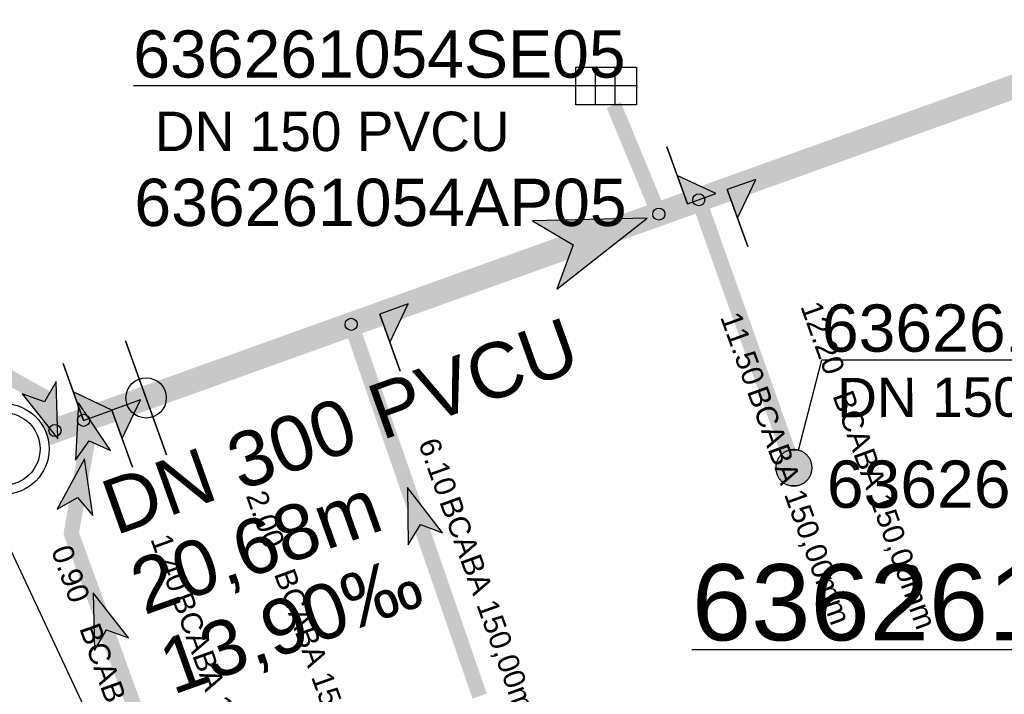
# Model space of a CAD drawing. Extents: x 356718 to 357658, y 5762241 to 5762615.
# Tile 11 of 157: x 356922 to 356938, y 5762359 to 5762370. Entities that reach past the tile are written whole.
import ezdxf
from ezdxf.enums import TextEntityAlignment as Align

# ---------------------------------------------------------------- set-up
doc = ezdxf.new("R2010")
doc.units = 0
doc.header["$MEASUREMENT"] = 0
doc.linetypes.add('AUSGEZOGEN', pattern=[0])
doc.linetypes.add('STRICHPUNKT', pattern=[5, 2, -1, 1, -1])
doc.layers.get('0').update_dxf_attribs({"linetype": 'AUSGEZOGEN'})
for name, color, linetype, true_color in [('111_00131_Symbol', 7, 'AUSGEZOGEN', 0x000000), ('111_00228_Schachtsymbol_nach_Sy', 7, 'AUSGEZOGEN', 0x000000), ('114_00133_Schachtnummer', 7, 'AUSGEZOGEN', 0x000000), ('114_10392_Schachtnummer', 7, 'AUSGEZOGEN', 0x000000), ('121_10376_Haltungen_Mischwasser', 6, 'STRICHPUNKT', 0xff00ff), ('121_10399_Haltungen_Mischwasser', 6, 'STRICHPUNKT', 0xff00ff), ('123_00048_Fliessrichtungspfeil', 7, 'AUSGEZOGEN', 0x000000), ('123_00137_Fliessrichtungspfeil', 7, 'AUSGEZOGEN', 0x000000), ('124_10395_Standard1', 7, 'AUSGEZOGEN', 0x000000), ('124_10626_Standard__Laenge____1', 7, 'AUSGEZOGEN', 0x000000), ('141_10868_Stutzen__141_', 7, 'AUSGEZOGEN', 0x000000), ('156_10394_Strassennamen_1_500', 7, 'AUSGEZOGEN', 0x000000)]:
    doc.layers.add(name, color=color, linetype=linetype, true_color=true_color)
doc.styles.add('ARIAL', font='arial.ttf', dxfattribs={"height": 1.5})
doc.styles.get("Standard").update_dxf_attribs({"font": 'arial.ttf', "height": 1})

# ---------------------------------------------------------------- blocks, each defined once
blk = doc.blocks.new('N03')
at = {"color": 0}
for radius in [0.75, 0.6]:
    blk.add_circle((0, 0), radius, dxfattribs=at)
blk = doc.blocks.new('ES')
at = {"color": 0, "linetype": 'AUSGEZOGEN'}
for points in [[(-0.494, -0.319), (-0.494, 0.306), (0.506, 0.306), (0.506, -0.319), (-0.494, -0.319)], [(-0.169, -0.319), (-0.169, 0.306)], [(0.156, -0.319), (0.156, 0.306)]]:
    blk.add_lwpolyline(points, dxfattribs=at)
blk = doc.blocks.new('RR')
at = {"color": 0, "linetype": 'AUSGEZOGEN'}
blk.add_lwpolyline([(0.3, 0), (0.3, 0.013), (0.299, 0.025), (0.298, 0.038), (0.296, 0.05), (0.293, 0.063), (0.29, 0.075), (0.287, 0.087), (0.283, 0.099), (0.279, 0.111), (0.274, 0.123), (0.268, 0.134), (0.262, 0.145), (0.256, 0.156), (0.249, 0.167), (0.242, 0.177), (0.234, 0.187), (0.226, 0.197), (0.218, 0.206), (0.209, 0.215), (0.199, 0.224), (0.19, 0.232), (0.18, 0.24), (0.17, 0.247), (0.159, 0.254), (0.148, 0.261), (0.137, 0.267), (0.126, 0.272), (0.114, 0.277), (0.102, 0.282), (0.09, 0.286), (0.078, 0.29), (0.066, 0.293), (0.053, 0.295), (0.041, 0.297), (0.028, 0.299), (0.016, 0.3), (0.003, 0.3), (-0.009, 0.3), (-0.022, 0.299), (-0.035, 0.298), (-0.047, 0.296), (-0.06, 0.294), (-0.072, 0.291), (-0.084, 0.288), (-0.096, 0.284), (-0.108, 0.28), (-0.12, 0.275), (-0.131, 0.27), (-0.143, 0.264), (-0.154, 0.258), (-0.164, 0.251), (-0.175, 0.244), (-0.185, 0.236), (-0.195, 0.228), (-0.204, 0.22), (-0.213, 0.211), (-0.222, 0.202), (-0.23, 0.192), (-0.238, 0.182), (-0.246, 0.172), (-0.253, 0.162), (-0.259, 0.151), (-0.265, 0.14), (-0.271, 0.129), (-0.276, 0.117), (-0.281, 0.105), (-0.285, 0.093), (-0.289, 0.081), (-0.292, 0.069), (-0.295, 0.057), (-0.297, 0.044), (-0.298, 0.032), (-0.299, 0.019), (-0.3, 0.006), (-0.3, -0.006), (-0.299, -0.019), (-0.298, -0.032), (-0.297, -0.044), (-0.295, -0.057), (-0.292, -0.069), (-0.289, -0.081), (-0.285, -0.093), (-0.281, -0.105), (-0.276, -0.117), (-0.271, -0.129), (-0.265, -0.14), (-0.259, -0.151), (-0.253, -0.162), (-0.246, -0.172), (-0.238, -0.182), (-0.23, -0.192), (-0.222, -0.202), (-0.213, -0.211), (-0.204, -0.22), (-0.195, -0.228), (-0.185, -0.236), (-0.175, -0.244), (-0.164, -0.251), (-0.154, -0.258), (-0.143, -0.264), (-0.131, -0.27), (-0.12, -0.275), (-0.108, -0.28), (-0.096, -0.284), (-0.084, -0.288), (-0.072, -0.291), (-0.06, -0.294), (-0.047, -0.296), (-0.035, -0.298), (-0.022, -0.299), (-0.009, -0.3), (0.003, -0.3), (0.016, -0.3), (0.028, -0.299), (0.041, -0.297), (0.053, -0.295), (0.066, -0.293), (0.078, -0.29), (0.09, -0.286), (0.102, -0.282), (0.114, -0.277), (0.126, -0.272), (0.137, -0.267), (0.148, -0.261), (0.159, -0.254), (0.17, -0.247), (0.18, -0.24), (0.19, -0.232), (0.199, -0.224), (0.209, -0.215), (0.218, -0.206), (0.226, -0.197), (0.234, -0.187), (0.242, -0.177), (0.249, -0.167), (0.256, -0.156), (0.262, -0.145), (0.268, -0.134), (0.274, -0.123), (0.279, -0.111), (0.283, -0.099), (0.287, -0.087), (0.29, -0.075), (0.293, -0.063), (0.296, -0.05), (0.298, -0.038), (0.299, -0.025), (0.3, -0.013), (0.3, 0), (0.3, 0)], close=True, dxfattribs=at)
blk.add_lwpolyline([(0.3, 0), (0.3, 0.013), (0.299, 0.025), (0.298, 0.038), (0.296, 0.05), (0.293, 0.063), (0.29, 0.075), (0.287, 0.087), (0.283, 0.099), (0.279, 0.111), (0.274, 0.123), (0.268, 0.134), (0.262, 0.145), (0.256, 0.156), (0.249, 0.167), (0.242, 0.177), (0.234, 0.187), (0.226, 0.197), (0.218, 0.206), (0.209, 0.215), (0.199, 0.224), (0.19, 0.232), (0.18, 0.24), (0.17, 0.247), (0.159, 0.254), (0.148, 0.261), (0.137, 0.267), (0.126, 0.272), (0.114, 0.277), (0.102, 0.282), (0.09, 0.286), (0.078, 0.29), (0.066, 0.293), (0.053, 0.295), (0.041, 0.297), (0.028, 0.299), (0.016, 0.3), (0.003, 0.3), (-0.009, 0.3), (-0.022, 0.299), (-0.035, 0.298), (-0.047, 0.296), (-0.06, 0.294), (-0.072, 0.291), (-0.084, 0.288), (-0.096, 0.284), (-0.108, 0.28), (-0.12, 0.275), (-0.131, 0.27), (-0.143, 0.264), (-0.154, 0.258), (-0.164, 0.251), (-0.175, 0.244), (-0.185, 0.236), (-0.195, 0.228), (-0.204, 0.22), (-0.213, 0.211), (-0.222, 0.202), (-0.23, 0.192), (-0.238, 0.182), (-0.246, 0.172), (-0.253, 0.162), (-0.259, 0.151), (-0.265, 0.14), (-0.271, 0.129), (-0.276, 0.117), (-0.281, 0.105), (-0.285, 0.093), (-0.289, 0.081), (-0.292, 0.069), (-0.295, 0.057), (-0.297, 0.044), (-0.298, 0.032), (-0.299, 0.019), (-0.3, 0.006), (-0.3, -0.006), (-0.299, -0.019), (-0.298, -0.032), (-0.297, -0.044), (-0.295, -0.057), (-0.292, -0.069), (-0.289, -0.081), (-0.285, -0.093), (-0.281, -0.105), (-0.276, -0.117), (-0.271, -0.129), (-0.265, -0.14), (-0.259, -0.151), (-0.253, -0.162), (-0.246, -0.172), (-0.238, -0.182), (-0.23, -0.192), (-0.222, -0.202), (-0.213, -0.211), (-0.204, -0.22), (-0.195, -0.228), (-0.185, -0.236), (-0.175, -0.244), (-0.164, -0.251), (-0.154, -0.258), (-0.143, -0.264), (-0.131, -0.27), (-0.12, -0.275), (-0.108, -0.28), (-0.096, -0.284), (-0.084, -0.288), (-0.072, -0.291), (-0.06, -0.294), (-0.047, -0.296), (-0.035, -0.298), (-0.022, -0.299), (-0.009, -0.3), (0.003, -0.3), (0.016, -0.3), (0.028, -0.299), (0.041, -0.297), (0.053, -0.295), (0.066, -0.293), (0.078, -0.29), (0.09, -0.286), (0.102, -0.282), (0.114, -0.277), (0.126, -0.272), (0.137, -0.267), (0.148, -0.261), (0.159, -0.254), (0.17, -0.247), (0.18, -0.24), (0.19, -0.232), (0.199, -0.224), (0.209, -0.215), (0.218, -0.206), (0.226, -0.197), (0.234, -0.187), (0.242, -0.177), (0.249, -0.167), (0.256, -0.156), (0.262, -0.145), (0.268, -0.134), (0.274, -0.123), (0.279, -0.111), (0.283, -0.099), (0.287, -0.087), (0.29, -0.075), (0.293, -0.063), (0.296, -0.05), (0.298, -0.038), (0.299, -0.025), (0.3, -0.013), (0.3, 0), (0.3, 0)], close=True, dxfattribs=at)
at = {"color": 0}
for points in [[(-0.253, 0.162), (0.253, 0.162), (-0.249, 0.167)], [(-0.253, 0.162), (0.253, 0.162), (-0.249, 0.167)], [(-0.249, 0.167), (0.249, 0.167), (-0.246, 0.172)], [(-0.249, 0.167), (0.249, 0.167), (-0.246, 0.172)], [(0.253, 0.162), (-0.249, 0.167), (0.249, 0.167)], [(0.253, 0.162), (-0.249, 0.167), (0.249, 0.167)], [(-0.246, 0.172), (0.246, 0.172), (-0.242, 0.177)], [(-0.246, 0.172), (0.246, 0.172), (-0.242, 0.177)], [(0.249, 0.167), (-0.246, 0.172), (0.246, 0.172)], [(0.249, 0.167), (-0.246, 0.172), (0.246, 0.172)], [(-0.242, 0.177), (0.242, 0.177), (-0.238, 0.182)], [(-0.242, 0.177), (0.242, 0.177), (-0.238, 0.182)], [(0.246, 0.172), (-0.242, 0.177), (0.242, 0.177)], [(0.246, 0.172), (-0.242, 0.177), (0.242, 0.177)], [(-0.238, 0.182), (0.238, 0.182), (-0.234, 0.187)], [(-0.238, 0.182), (0.238, 0.182), (-0.234, 0.187)], [(0.242, 0.177), (-0.238, 0.182), (0.238, 0.182)], [(0.242, 0.177), (-0.238, 0.182), (0.238, 0.182)], [(-0.234, 0.187), (0.234, 0.187), (-0.23, 0.192)], [(-0.234, 0.187), (0.234, 0.187), (-0.23, 0.192)], [(0.238, 0.182), (-0.234, 0.187), (0.234, 0.187)], [(0.238, 0.182), (-0.234, 0.187), (0.234, 0.187)], [(-0.23, 0.192), (0.23, 0.192), (-0.226, 0.197)], [(-0.23, 0.192), (0.23, 0.192), (-0.226, 0.197)], [(0.234, 0.187), (-0.23, 0.192), (0.23, 0.192)], [(0.234, 0.187), (-0.23, 0.192), (0.23, 0.192)], [(-0.226, 0.197), (0.226, 0.197), (-0.222, 0.202)], [(-0.226, 0.197), (0.226, 0.197), (-0.222, 0.202)], [(0.23, 0.192), (-0.226, 0.197), (0.226, 0.197)], [(0.23, 0.192), (-0.226, 0.197), (0.226, 0.197)], [(-0.222, 0.202), (0.222, 0.202), (-0.218, 0.206)], [(-0.222, 0.202), (0.222, 0.202), (-0.218, 0.206)], [(0.226, 0.197), (-0.222, 0.202), (0.222, 0.202)], [(0.226, 0.197), (-0.222, 0.202), (0.222, 0.202)], [(-0.218, 0.206), (0.218, 0.206), (-0.213, 0.211)], [(-0.218, 0.206), (0.218, 0.206), (-0.213, 0.211)], [(0.222, 0.202), (-0.218, 0.206), (0.218, 0.206)], [(0.222, 0.202), (-0.218, 0.206), (0.218, 0.206)], [(-0.213, 0.211), (0.213, 0.211), (-0.209, 0.215)], [(-0.213, 0.211), (0.213, 0.211), (-0.209, 0.215)], [(0.218, 0.206), (-0.213, 0.211), (0.213, 0.211)], [(0.218, 0.206), (-0.213, 0.211), (0.213, 0.211)], [(-0.209, 0.215), (0.209, 0.215), (-0.204, 0.22)], [(-0.209, 0.215), (0.209, 0.215), (-0.204, 0.22)], [(0.213, 0.211), (-0.209, 0.215), (0.209, 0.215)], [(0.213, 0.211), (-0.209, 0.215), (0.209, 0.215)], [(-0.204, 0.22), (0.204, 0.22), (-0.199, 0.224)], [(-0.204, 0.22), (0.204, 0.22), (-0.199, 0.224)], [(0.209, 0.215), (-0.204, 0.22), (0.204, 0.22)], [(0.209, 0.215), (-0.204, 0.22), (0.204, 0.22)], [(-0.199, 0.224), (0.199, 0.224), (-0.195, 0.228)], [(-0.199, 0.224), (0.199, 0.224), (-0.195, 0.228)], [(0.204, 0.22), (-0.199, 0.224), (0.199, 0.224)], [(0.204, 0.22), (-0.199, 0.224), (0.199, 0.224)], [(-0.195, 0.228), (0.195, 0.228), (-0.19, 0.232)], [(-0.195, 0.228), (0.195, 0.228), (-0.19, 0.232)], [(0.199, 0.224), (-0.195, 0.228), (0.195, 0.228)], [(0.199, 0.224), (-0.195, 0.228), (0.195, 0.228)], [(-0.19, 0.232), (0.19, 0.232), (-0.185, 0.236)], [(-0.19, 0.232), (0.19, 0.232), (-0.185, 0.236)], [(0.195, 0.228), (-0.19, 0.232), (0.19, 0.232)], [(0.195, 0.228), (-0.19, 0.232), (0.19, 0.232)], [(-0.185, 0.236), (0.185, 0.236), (-0.18, 0.24)], [(-0.185, 0.236), (0.185, 0.236), (-0.18, 0.24)], [(0.19, 0.232), (-0.185, 0.236), (0.185, 0.236)], [(0.19, 0.232), (-0.185, 0.236), (0.185, 0.236)], [(-0.18, 0.24), (0.18, 0.24), (-0.175, 0.244)], [(-0.18, 0.24), (0.18, 0.24), (-0.175, 0.244)], [(0.185, 0.236), (-0.18, 0.24), (0.18, 0.24)], [(0.185, 0.236), (-0.18, 0.24), (0.18, 0.24)], [(-0.175, 0.244), (0.175, 0.244), (-0.169, 0.247)], [(-0.175, 0.244), (0.175, 0.244), (-0.169, 0.247)], [(0.18, 0.24), (-0.175, 0.244), (0.175, 0.244)], [(0.18, 0.24), (-0.175, 0.244), (0.175, 0.244)], [(-0.169, 0.247), (0.17, 0.247), (-0.164, 0.251)], [(-0.169, 0.247), (0.17, 0.247), (-0.164, 0.251)], [(0.175, 0.244), (-0.169, 0.247), (0.17, 0.247)], [(0.175, 0.244), (-0.169, 0.247), (0.17, 0.247)], [(-0.164, 0.251), (0.164, 0.251), (-0.159, 0.254)], [(-0.164, 0.251), (0.164, 0.251), (-0.159, 0.254)], [(0.17, 0.247), (-0.164, 0.251), (0.164, 0.251)], [(0.17, 0.247), (-0.164, 0.251), (0.164, 0.251)], [(-0.159, 0.254), (0.159, 0.254), (-0.154, 0.258)], [(-0.159, 0.254), (0.159, 0.254), (-0.154, 0.258)], [(0.164, 0.251), (-0.159, 0.254), (0.159, 0.254)], [(0.164, 0.251), (-0.159, 0.254), (0.159, 0.254)], [(-0.154, 0.258), (0.154, 0.258), (-0.148, 0.261)], [(-0.154, 0.258), (0.154, 0.258), (-0.148, 0.261)], [(0.159, 0.254), (-0.154, 0.258), (0.154, 0.258)], [(0.159, 0.254), (-0.154, 0.258), (0.154, 0.258)], [(-0.148, 0.261), (0.148, 0.261), (-0.143, 0.264)], [(-0.148, 0.261), (0.148, 0.261), (-0.143, 0.264)], [(0.154, 0.258), (-0.148, 0.261), (0.148, 0.261)], [(0.154, 0.258), (-0.148, 0.261), (0.148, 0.261)], [(-0.143, 0.264), (0.142, 0.264), (-0.137, 0.267)], [(-0.143, 0.264), (0.142, 0.264), (-0.137, 0.267)], [(0.148, 0.261), (-0.143, 0.264), (0.142, 0.264)], [(0.148, 0.261), (-0.143, 0.264), (0.142, 0.264)], [(-0.137, 0.267), (0.137, 0.267), (-0.131, 0.27)], [(-0.137, 0.267), (0.137, 0.267), (-0.131, 0.27)], [(0.142, 0.264), (-0.137, 0.267), (0.137, 0.267)], [(0.142, 0.264), (-0.137, 0.267), (0.137, 0.267)], [(-0.131, 0.27), (0.131, 0.27), (-0.126, 0.272)], [(-0.131, 0.27), (0.131, 0.27), (-0.126, 0.272)], [(0.137, 0.267), (-0.131, 0.27), (0.131, 0.27)], [(0.137, 0.267), (-0.131, 0.27), (0.131, 0.27)], [(-0.126, 0.272), (0.126, 0.272), (-0.12, 0.275)], [(-0.126, 0.272), (0.126, 0.272), (-0.12, 0.275)], [(0.131, 0.27), (-0.126, 0.272), (0.126, 0.272)], [(0.131, 0.27), (-0.126, 0.272), (0.126, 0.272)], [(-0.12, 0.275), (0.12, 0.275), (-0.114, 0.277)], [(-0.12, 0.275), (0.12, 0.275), (-0.114, 0.277)], [(0.126, 0.272), (-0.12, 0.275), (0.12, 0.275)], [(0.126, 0.272), (-0.12, 0.275), (0.12, 0.275)], [(-0.114, 0.277), (0.114, 0.277), (-0.108, 0.28)], [(-0.114, 0.277), (0.114, 0.277), (-0.108, 0.28)], [(0.12, 0.275), (-0.114, 0.277), (0.114, 0.277)], [(0.12, 0.275), (-0.114, 0.277), (0.114, 0.277)], [(-0.108, 0.28), (0.108, 0.28), (-0.102, 0.282)], [(-0.108, 0.28), (0.108, 0.28), (-0.102, 0.282)], [(0.114, 0.277), (-0.108, 0.28), (0.108, 0.28)], [(0.114, 0.277), (-0.108, 0.28), (0.108, 0.28)], [(-0.102, 0.282), (0.102, 0.282), (-0.096, 0.284)], [(-0.102, 0.282), (0.102, 0.282), (-0.096, 0.284)], [(0.108, 0.28), (-0.102, 0.282), (0.102, 0.282)], [(0.108, 0.28), (-0.102, 0.282), (0.102, 0.282)], [(-0.096, 0.284), (0.096, 0.284), (-0.09, 0.286)], [(-0.096, 0.284), (0.096, 0.284), (-0.09, 0.286)], [(0.102, 0.282), (-0.096, 0.284), (0.096, 0.284)], [(0.102, 0.282), (-0.096, 0.284), (0.096, 0.284)], [(-0.09, 0.286), (0.09, 0.286), (-0.084, 0.288)], [(-0.09, 0.286), (0.09, 0.286), (-0.084, 0.288)], [(0.096, 0.284), (-0.09, 0.286), (0.09, 0.286)], [(0.096, 0.284), (-0.09, 0.286), (0.09, 0.286)], [(-0.084, 0.288), (0.084, 0.288), (-0.078, 0.29)], [(-0.084, 0.288), (0.084, 0.288), (-0.078, 0.29)], [(0.09, 0.286), (-0.084, 0.288), (0.084, 0.288)], [(0.09, 0.286), (-0.084, 0.288), (0.084, 0.288)], [(-0.078, 0.29), (0.078, 0.29), (-0.072, 0.291)], [(-0.078, 0.29), (0.078, 0.29), (-0.072, 0.291)], [(0.084, 0.288), (-0.078, 0.29), (0.078, 0.29)], [(0.084, 0.288), (-0.078, 0.29), (0.078, 0.29)], [(-0.072, 0.291), (0.072, 0.291), (-0.066, 0.293)], [(-0.072, 0.291), (0.072, 0.291), (-0.066, 0.293)], [(0.078, 0.29), (-0.072, 0.291), (0.072, 0.291)], [(0.078, 0.29), (-0.072, 0.291), (0.072, 0.291)], [(-0.066, 0.293), (0.066, 0.293), (-0.06, 0.294)], [(-0.066, 0.293), (0.066, 0.293), (-0.06, 0.294)], [(0.072, 0.291), (-0.066, 0.293), (0.066, 0.293)], [(0.072, 0.291), (-0.066, 0.293), (0.066, 0.293)], [(-0.06, 0.294), (0.059, 0.294), (-0.053, 0.295)], [(-0.06, 0.294), (0.059, 0.294), (-0.053, 0.295)], [(0.066, 0.293), (-0.06, 0.294), (0.059, 0.294)], [(0.066, 0.293), (-0.06, 0.294), (0.059, 0.294)], [(-0.053, 0.295), (0.053, 0.295), (-0.047, 0.296)], [(-0.053, 0.295), (0.053, 0.295), (-0.047, 0.296)], [(0.059, 0.294), (-0.053, 0.295), (0.053, 0.295)], [(0.059, 0.294), (-0.053, 0.295), (0.053, 0.295)], [(-0.047, 0.296), (0.047, 0.296), (-0.04, 0.297)], [(-0.047, 0.296), (0.047, 0.296), (-0.04, 0.297)], [(0.053, 0.295), (-0.047, 0.296), (0.047, 0.296)], [(0.053, 0.295), (-0.047, 0.296), (0.047, 0.296)], [(-0.04, 0.297), (0.041, 0.297), (-0.035, 0.298)], [(-0.04, 0.297), (0.041, 0.297), (-0.035, 0.298)], [(0.047, 0.296), (-0.04, 0.297), (0.041, 0.297)], [(0.047, 0.296), (-0.04, 0.297), (0.041, 0.297)], [(-0.035, 0.298), (0.034, 0.298), (-0.028, 0.299)], [(-0.035, 0.298), (0.034, 0.298), (-0.028, 0.299)], [(0.041, 0.297), (-0.035, 0.298), (0.034, 0.298)], [(0.041, 0.297), (-0.035, 0.298), (0.034, 0.298)], [(0.034, 0.298), (-0.028, 0.299), (0.028, 0.299)], [(-0.028, 0.299), (0.028, 0.299), (-0.022, 0.299)], [(0.034, 0.298), (-0.028, 0.299), (0.028, 0.299)], [(-0.028, 0.299), (0.028, 0.299), (-0.022, 0.299)], [(-0.022, 0.299), (0.021, 0.299), (-0.015, 0.3)], [(-0.022, 0.299), (0.021, 0.299), (-0.015, 0.3)], [(0.028, 0.299), (-0.022, 0.299), (0.021, 0.299)], [(0.028, 0.299), (-0.022, 0.299), (0.021, 0.299)], [(0.021, 0.299), (-0.015, 0.3), (0.016, 0.3)], [(-0.015, 0.3), (0.016, 0.3), (-0.009, 0.3)], [(0.021, 0.299), (-0.015, 0.3), (0.016, 0.3)], [(-0.015, 0.3), (0.016, 0.3), (-0.009, 0.3)], [(0.016, 0.3), (-0.009, 0.3), (0.007, 0.3)], [(-0.009, 0.3), (0.007, 0.3), (0.003, 0.3)], [(0.016, 0.3), (-0.009, 0.3), (0.007, 0.3)], [(-0.009, 0.3), (0.007, 0.3), (0.003, 0.3)], [(-0.3, 0.013), (0.3, 0.013), (-0.299, 0.019)], [(-0.3, 0.013), (0.3, 0.013), (-0.299, 0.019)], [(-0.3, 0.006), (0.3, 0.006), (-0.3, 0.013)], [(0.3, 0.006), (-0.3, 0.013), (0.3, 0.013)], [(-0.3, 0.006), (0.3, 0.006), (-0.3, 0.013)], [(0.3, 0.006), (-0.3, 0.013), (0.3, 0.013)], [(-0.3, 0), (0.3, 0), (-0.3, 0.006)], [(0.3, 0), (-0.3, 0.006), (0.3, 0.006)], [(-0.3, 0), (0.3, 0), (-0.3, 0.006)], [(0.3, 0), (-0.3, 0.006), (0.3, 0.006)], [(0.3, -0.006), (-0.3, -0.006), (0.3, 0)], [(-0.3, -0.006), (0.3, 0), (-0.3, 0)], [(0.3, -0.006), (-0.3, -0.006), (0.3, 0)], [(-0.3, -0.006), (0.3, 0), (-0.3, 0)], [(-0.299, 0.025), (0.299, 0.025), (-0.298, 0.032)], [(-0.299, 0.025), (0.299, 0.025), (-0.298, 0.032)], [(-0.299, 0.019), (0.299, 0.019), (-0.299, 0.025)], [(0.299, 0.019), (-0.299, 0.025), (0.299, 0.025)], [(-0.299, 0.019), (0.299, 0.019), (-0.299, 0.025)], [(0.299, 0.019), (-0.299, 0.025), (0.299, 0.025)], [(0.3, 0.013), (-0.299, 0.019), (0.299, 0.019)], [(0.3, 0.013), (-0.299, 0.019), (0.299, 0.019)], [(-0.298, 0.038), (0.298, 0.038), (-0.297, 0.044)], [(-0.298, 0.038), (0.298, 0.038), (-0.297, 0.044)], [(-0.298, 0.032), (0.298, 0.032), (-0.298, 0.038)], [(0.298, 0.032), (-0.298, 0.038), (0.298, 0.038)], [(-0.298, 0.032), (0.298, 0.032), (-0.298, 0.038)], [(0.298, 0.032), (-0.298, 0.038), (0.298, 0.038)], [(0.299, 0.025), (-0.298, 0.032), (0.298, 0.032)], [(0.299, 0.025), (-0.298, 0.032), (0.298, 0.032)], [(-0.297, 0.044), (0.297, 0.044), (-0.296, 0.05)], [(-0.297, 0.044), (0.297, 0.044), (-0.296, 0.05)], [(0.298, 0.038), (-0.297, 0.044), (0.297, 0.044)], [(0.298, 0.038), (-0.297, 0.044), (0.297, 0.044)], [(-0.296, 0.05), (0.296, 0.05), (-0.295, 0.057)], [(-0.296, 0.05), (0.296, 0.05), (-0.295, 0.057)], [(0.297, 0.044), (-0.296, 0.05), (0.296, 0.05)], [(0.297, 0.044), (-0.296, 0.05), (0.296, 0.05)], [(-0.295, 0.057), (0.295, 0.057), (-0.293, 0.063)], [(-0.295, 0.057), (0.295, 0.057), (-0.293, 0.063)], [(0.296, 0.05), (-0.295, 0.057), (0.295, 0.057)], [(0.296, 0.05), (-0.295, 0.057), (0.295, 0.057)], [(-0.293, 0.063), (0.293, 0.063), (-0.292, 0.069)], [(-0.293, 0.063), (0.293, 0.063), (-0.292, 0.069)], [(0.295, 0.057), (-0.293, 0.063), (0.293, 0.063)], [(0.295, 0.057), (-0.293, 0.063), (0.293, 0.063)], [(-0.292, 0.069), (0.292, 0.069), (-0.29, 0.075)], [(-0.292, 0.069), (0.292, 0.069), (-0.29, 0.075)], [(0.293, 0.063), (-0.292, 0.069), (0.292, 0.069)], [(0.293, 0.063), (-0.292, 0.069), (0.292, 0.069)], [(-0.29, 0.075), (0.29, 0.075), (-0.289, 0.081)], [(-0.29, 0.075), (0.29, 0.075), (-0.289, 0.081)], [(0.292, 0.069), (-0.29, 0.075), (0.29, 0.075)], [(0.292, 0.069), (-0.29, 0.075), (0.29, 0.075)], [(-0.289, 0.081), (0.289, 0.081), (-0.287, 0.087)], [(-0.289, 0.081), (0.289, 0.081), (-0.287, 0.087)], [(0.29, 0.075), (-0.289, 0.081), (0.289, 0.081)], [(0.29, 0.075), (-0.289, 0.081), (0.289, 0.081)], [(-0.287, 0.087), (0.287, 0.087), (-0.285, 0.093)], [(-0.287, 0.087), (0.287, 0.087), (-0.285, 0.093)], [(0.289, 0.081), (-0.287, 0.087), (0.287, 0.087)], [(0.289, 0.081), (-0.287, 0.087), (0.287, 0.087)], [(-0.285, 0.093), (0.285, 0.093), (-0.283, 0.099)], [(-0.285, 0.093), (0.285, 0.093), (-0.283, 0.099)], [(0.287, 0.087), (-0.285, 0.093), (0.285, 0.093)], [(0.287, 0.087), (-0.285, 0.093), (0.285, 0.093)], [(-0.283, 0.099), (0.283, 0.099), (-0.281, 0.105)], [(-0.283, 0.099), (0.283, 0.099), (-0.281, 0.105)], [(0.285, 0.093), (-0.283, 0.099), (0.283, 0.099)], [(0.285, 0.093), (-0.283, 0.099), (0.283, 0.099)], [(-0.281, 0.105), (0.281, 0.105), (-0.279, 0.111)], [(-0.281, 0.105), (0.281, 0.105), (-0.279, 0.111)], [(0.283, 0.099), (-0.281, 0.105), (0.281, 0.105)], [(0.283, 0.099), (-0.281, 0.105), (0.281, 0.105)], [(-0.279, 0.111), (0.279, 0.111), (-0.276, 0.117)], [(-0.279, 0.111), (0.279, 0.111), (-0.276, 0.117)], [(0.281, 0.105), (-0.279, 0.111), (0.279, 0.111)], [(0.281, 0.105), (-0.279, 0.111), (0.279, 0.111)], [(-0.276, 0.117), (0.276, 0.117), (-0.274, 0.123)], [(-0.276, 0.117), (0.276, 0.117), (-0.274, 0.123)], [(0.279, 0.111), (-0.276, 0.117), (0.276, 0.117)], [(0.279, 0.111), (-0.276, 0.117), (0.276, 0.117)], [(-0.274, 0.123), (0.274, 0.123), (-0.271, 0.129)], [(-0.274, 0.123), (0.274, 0.123), (-0.271, 0.129)], [(0.276, 0.117), (-0.274, 0.123), (0.274, 0.123)], [(0.276, 0.117), (-0.274, 0.123), (0.274, 0.123)], [(-0.271, 0.129), (0.271, 0.129), (-0.268, 0.134)], [(-0.271, 0.129), (0.271, 0.129), (-0.268, 0.134)], [(0.274, 0.123), (-0.271, 0.129), (0.271, 0.129)], [(0.274, 0.123), (-0.271, 0.129), (0.271, 0.129)], [(-0.268, 0.134), (0.268, 0.134), (-0.265, 0.14)], [(-0.268, 0.134), (0.268, 0.134), (-0.265, 0.14)], [(0.271, 0.129), (-0.268, 0.134), (0.268, 0.134)], [(0.271, 0.129), (-0.268, 0.134), (0.268, 0.134)], [(-0.265, 0.14), (0.265, 0.14), (-0.262, 0.145)], [(-0.265, 0.14), (0.265, 0.14), (-0.262, 0.145)], [(0.268, 0.134), (-0.265, 0.14), (0.265, 0.14)], [(0.268, 0.134), (-0.265, 0.14), (0.265, 0.14)], [(-0.262, 0.145), (0.262, 0.145), (-0.259, 0.151)], [(-0.262, 0.145), (0.262, 0.145), (-0.259, 0.151)], [(0.265, 0.14), (-0.262, 0.145), (0.262, 0.145)], [(0.265, 0.14), (-0.262, 0.145), (0.262, 0.145)], [(-0.259, 0.151), (0.259, 0.151), (-0.256, 0.156)], [(-0.259, 0.151), (0.259, 0.151), (-0.256, 0.156)], [(0.262, 0.145), (-0.259, 0.151), (0.259, 0.151)], [(0.262, 0.145), (-0.259, 0.151), (0.259, 0.151)], [(-0.256, 0.156), (0.256, 0.156), (-0.253, 0.162)], [(-0.256, 0.156), (0.256, 0.156), (-0.253, 0.162)], [(0.259, 0.151), (-0.256, 0.156), (0.256, 0.156)], [(0.259, 0.151), (-0.256, 0.156), (0.256, 0.156)], [(0.256, 0.156), (-0.253, 0.162), (0.253, 0.162)], [(0.256, 0.156), (-0.253, 0.162), (0.253, 0.162)], [(0.3, 0), (0.3, 0), (0.3, 0)], [(0.3, 0), (0.3, 0), (0.3, 0)], [(0.3, 0), (0.3, 0), (0.3, 0)], [(0.3, 0), (0.3, 0), (0.3, 0)], [(0.3, -0.013), (-0.3, -0.013), (0.3, -0.006)], [(-0.3, -0.013), (0.3, -0.006), (-0.3, -0.006)], [(0.3, -0.013), (-0.3, -0.013), (0.3, -0.006)], [(-0.3, -0.013), (0.3, -0.006), (-0.3, -0.006)], [(-0.299, -0.019), (0.3, -0.013), (-0.3, -0.013)], [(-0.299, -0.019), (0.3, -0.013), (-0.3, -0.013)], [(0.299, -0.019), (-0.299, -0.019), (0.3, -0.013)], [(0.299, -0.019), (-0.299, -0.019), (0.3, -0.013)], [(0.299, -0.025), (-0.299, -0.025), (0.299, -0.019)], [(-0.299, -0.025), (0.299, -0.019), (-0.299, -0.019)], [(0.299, -0.025), (-0.299, -0.025), (0.299, -0.019)], [(-0.299, -0.025), (0.299, -0.019), (-0.299, -0.019)], [(-0.298, -0.032), (0.299, -0.025), (-0.299, -0.025)], [(-0.298, -0.032), (0.299, -0.025), (-0.299, -0.025)], [(0.298, -0.032), (-0.298, -0.032), (0.299, -0.025)], [(0.298, -0.032), (-0.298, -0.032), (0.299, -0.025)], [(0.298, -0.038), (-0.298, -0.038), (0.298, -0.032)], [(-0.298, -0.038), (0.298, -0.032), (-0.298, -0.032)], [(0.298, -0.038), (-0.298, -0.038), (0.298, -0.032)], [(-0.298, -0.038), (0.298, -0.032), (-0.298, -0.032)], [(-0.297, -0.044), (0.298, -0.038), (-0.298, -0.038)], [(-0.297, -0.044), (0.298, -0.038), (-0.298, -0.038)], [(0.297, -0.044), (-0.297, -0.044), (0.298, -0.038)], [(0.297, -0.044), (-0.297, -0.044), (0.298, -0.038)], [(-0.296, -0.05), (0.297, -0.044), (-0.297, -0.044)], [(-0.296, -0.05), (0.297, -0.044), (-0.297, -0.044)], [(0.296, -0.05), (-0.296, -0.05), (0.297, -0.044)], [(0.296, -0.05), (-0.296, -0.05), (0.297, -0.044)], [(-0.295, -0.057), (0.296, -0.05), (-0.296, -0.05)], [(-0.295, -0.057), (0.296, -0.05), (-0.296, -0.05)], [(0.295, -0.057), (-0.295, -0.057), (0.296, -0.05)], [(0.295, -0.057), (-0.295, -0.057), (0.296, -0.05)], [(-0.293, -0.063), (0.295, -0.057), (-0.295, -0.057)], [(-0.293, -0.063), (0.295, -0.057), (-0.295, -0.057)], [(0.293, -0.063), (-0.293, -0.063), (0.295, -0.057)], [(0.293, -0.063), (-0.293, -0.063), (0.295, -0.057)], [(-0.292, -0.069), (0.293, -0.063), (-0.293, -0.063)], [(-0.292, -0.069), (0.293, -0.063), (-0.293, -0.063)], [(0.292, -0.069), (-0.292, -0.069), (0.293, -0.063)], [(0.292, -0.069), (-0.292, -0.069), (0.293, -0.063)], [(-0.29, -0.075), (0.292, -0.069), (-0.292, -0.069)], [(-0.29, -0.075), (0.292, -0.069), (-0.292, -0.069)], [(0.29, -0.075), (-0.29, -0.075), (0.292, -0.069)], [(0.29, -0.075), (-0.29, -0.075), (0.292, -0.069)], [(-0.289, -0.081), (0.29, -0.075), (-0.29, -0.075)], [(-0.289, -0.081), (0.29, -0.075), (-0.29, -0.075)], [(0.289, -0.081), (-0.289, -0.081), (0.29, -0.075)], [(0.289, -0.081), (-0.289, -0.081), (0.29, -0.075)], [(-0.287, -0.087), (0.289, -0.081), (-0.289, -0.081)], [(-0.287, -0.087), (0.289, -0.081), (-0.289, -0.081)], [(0.287, -0.087), (-0.287, -0.087), (0.289, -0.081)], [(0.287, -0.087), (-0.287, -0.087), (0.289, -0.081)], [(-0.285, -0.093), (0.287, -0.087), (-0.287, -0.087)], [(-0.285, -0.093), (0.287, -0.087), (-0.287, -0.087)], [(0.285, -0.093), (-0.285, -0.093), (0.287, -0.087)], [(0.285, -0.093), (-0.285, -0.093), (0.287, -0.087)], [(-0.283, -0.099), (0.285, -0.093), (-0.285, -0.093)], [(-0.283, -0.099), (0.285, -0.093), (-0.285, -0.093)], [(0.283, -0.099), (-0.283, -0.099), (0.285, -0.093)], [(0.283, -0.099), (-0.283, -0.099), (0.285, -0.093)], [(-0.281, -0.105), (0.283, -0.099), (-0.283, -0.099)], [(-0.281, -0.105), (0.283, -0.099), (-0.283, -0.099)], [(0.281, -0.105), (-0.281, -0.105), (0.283, -0.099)], [(0.281, -0.105), (-0.281, -0.105), (0.283, -0.099)], [(-0.279, -0.111), (0.281, -0.105), (-0.281, -0.105)], [(-0.279, -0.111), (0.281, -0.105), (-0.281, -0.105)], [(0.279, -0.111), (-0.279, -0.111), (0.281, -0.105)], [(0.279, -0.111), (-0.279, -0.111), (0.281, -0.105)], [(-0.276, -0.117), (0.279, -0.111), (-0.279, -0.111)], [(-0.276, -0.117), (0.279, -0.111), (-0.279, -0.111)], [(0.276, -0.117), (-0.276, -0.117), (0.279, -0.111)], [(0.276, -0.117), (-0.276, -0.117), (0.279, -0.111)], [(-0.274, -0.123), (0.276, -0.117), (-0.276, -0.117)], [(-0.274, -0.123), (0.276, -0.117), (-0.276, -0.117)], [(0.274, -0.123), (-0.274, -0.123), (0.276, -0.117)], [(0.274, -0.123), (-0.274, -0.123), (0.276, -0.117)], [(-0.271, -0.129), (0.274, -0.123), (-0.274, -0.123)], [(-0.271, -0.129), (0.274, -0.123), (-0.274, -0.123)], [(0.271, -0.129), (-0.271, -0.129), (0.274, -0.123)], [(0.271, -0.129), (-0.271, -0.129), (0.274, -0.123)], [(-0.268, -0.134), (0.271, -0.129), (-0.271, -0.129)], [(-0.268, -0.134), (0.271, -0.129), (-0.271, -0.129)], [(0.268, -0.134), (-0.268, -0.134), (0.271, -0.129)], [(0.268, -0.134), (-0.268, -0.134), (0.271, -0.129)], [(-0.265, -0.14), (0.268, -0.134), (-0.268, -0.134)], [(-0.265, -0.14), (0.268, -0.134), (-0.268, -0.134)], [(0.265, -0.14), (-0.265, -0.14), (0.268, -0.134)], [(0.265, -0.14), (-0.265, -0.14), (0.268, -0.134)], [(-0.262, -0.145), (0.265, -0.14), (-0.265, -0.14)], [(-0.262, -0.145), (0.265, -0.14), (-0.265, -0.14)], [(0.262, -0.145), (-0.262, -0.145), (0.265, -0.14)], [(0.262, -0.145), (-0.262, -0.145), (0.265, -0.14)], [(-0.259, -0.151), (0.262, -0.145), (-0.262, -0.145)], [(-0.259, -0.151), (0.262, -0.145), (-0.262, -0.145)], [(0.259, -0.151), (-0.259, -0.151), (0.262, -0.145)], [(0.259, -0.151), (-0.259, -0.151), (0.262, -0.145)], [(-0.256, -0.156), (0.259, -0.151), (-0.259, -0.151)], [(-0.256, -0.156), (0.259, -0.151), (-0.259, -0.151)], [(0.256, -0.156), (-0.256, -0.156), (0.259, -0.151)], [(0.256, -0.156), (-0.256, -0.156), (0.259, -0.151)], [(-0.253, -0.162), (0.256, -0.156), (-0.256, -0.156)], [(-0.253, -0.162), (0.256, -0.156), (-0.256, -0.156)], [(0.253, -0.162), (-0.253, -0.162), (0.256, -0.156)], [(0.253, -0.162), (-0.253, -0.162), (0.256, -0.156)], [(-0.249, -0.167), (0.253, -0.162), (-0.253, -0.162)], [(-0.249, -0.167), (0.253, -0.162), (-0.253, -0.162)], [(0.249, -0.167), (-0.249, -0.167), (0.253, -0.162)], [(0.249, -0.167), (-0.249, -0.167), (0.253, -0.162)], [(-0.246, -0.172), (0.249, -0.167), (-0.249, -0.167)], [(-0.246, -0.172), (0.249, -0.167), (-0.249, -0.167)], [(0.246, -0.172), (-0.246, -0.172), (0.249, -0.167)], [(0.246, -0.172), (-0.246, -0.172), (0.249, -0.167)], [(-0.242, -0.177), (0.246, -0.172), (-0.246, -0.172)], [(-0.242, -0.177), (0.246, -0.172), (-0.246, -0.172)], [(0.242, -0.177), (-0.242, -0.177), (0.246, -0.172)], [(0.242, -0.177), (-0.242, -0.177), (0.246, -0.172)], [(-0.238, -0.182), (0.242, -0.177), (-0.242, -0.177)], [(-0.238, -0.182), (0.242, -0.177), (-0.242, -0.177)], [(0.238, -0.182), (-0.238, -0.182), (0.242, -0.177)], [(0.238, -0.182), (-0.238, -0.182), (0.242, -0.177)], [(-0.234, -0.187), (0.238, -0.182), (-0.238, -0.182)], [(-0.234, -0.187), (0.238, -0.182), (-0.238, -0.182)], [(0.234, -0.187), (-0.234, -0.187), (0.238, -0.182)], [(0.234, -0.187), (-0.234, -0.187), (0.238, -0.182)], [(-0.23, -0.192), (0.234, -0.187), (-0.234, -0.187)], [(-0.23, -0.192), (0.234, -0.187), (-0.234, -0.187)], [(0.23, -0.192), (-0.23, -0.192), (0.234, -0.187)], [(0.23, -0.192), (-0.23, -0.192), (0.234, -0.187)], [(-0.226, -0.197), (0.23, -0.192), (-0.23, -0.192)], [(-0.226, -0.197), (0.23, -0.192), (-0.23, -0.192)], [(0.226, -0.197), (-0.226, -0.197), (0.23, -0.192)], [(0.226, -0.197), (-0.226, -0.197), (0.23, -0.192)], [(-0.222, -0.202), (0.226, -0.197), (-0.226, -0.197)], [(-0.222, -0.202), (0.226, -0.197), (-0.226, -0.197)], [(0.222, -0.202), (-0.222, -0.202), (0.226, -0.197)], [(0.222, -0.202), (-0.222, -0.202), (0.226, -0.197)], [(-0.218, -0.206), (0.222, -0.202), (-0.222, -0.202)], [(-0.218, -0.206), (0.222, -0.202), (-0.222, -0.202)], [(0.218, -0.206), (-0.218, -0.206), (0.222, -0.202)], [(0.218, -0.206), (-0.218, -0.206), (0.222, -0.202)], [(-0.213, -0.211), (0.218, -0.206), (-0.218, -0.206)], [(-0.213, -0.211), (0.218, -0.206), (-0.218, -0.206)], [(0.213, -0.211), (-0.213, -0.211), (0.218, -0.206)], [(0.213, -0.211), (-0.213, -0.211), (0.218, -0.206)], [(-0.209, -0.215), (0.213, -0.211), (-0.213, -0.211)], [(-0.209, -0.215), (0.213, -0.211), (-0.213, -0.211)], [(0.209, -0.215), (-0.209, -0.215), (0.213, -0.211)], [(0.209, -0.215), (-0.209, -0.215), (0.213, -0.211)], [(-0.204, -0.22), (0.209, -0.215), (-0.209, -0.215)], [(-0.204, -0.22), (0.209, -0.215), (-0.209, -0.215)], [(0.204, -0.22), (-0.204, -0.22), (0.209, -0.215)], [(0.204, -0.22), (-0.204, -0.22), (0.209, -0.215)], [(-0.199, -0.224), (0.204, -0.22), (-0.204, -0.22)], [(-0.199, -0.224), (0.204, -0.22), (-0.204, -0.22)], [(0.199, -0.224), (-0.199, -0.224), (0.204, -0.22)], [(0.199, -0.224), (-0.199, -0.224), (0.204, -0.22)], [(-0.195, -0.228), (0.199, -0.224), (-0.199, -0.224)], [(-0.195, -0.228), (0.199, -0.224), (-0.199, -0.224)], [(0.195, -0.228), (-0.195, -0.228), (0.199, -0.224)], [(0.195, -0.228), (-0.195, -0.228), (0.199, -0.224)], [(-0.19, -0.232), (0.195, -0.228), (-0.195, -0.228)], [(-0.19, -0.232), (0.195, -0.228), (-0.195, -0.228)], [(0.19, -0.232), (-0.19, -0.232), (0.195, -0.228)], [(0.19, -0.232), (-0.19, -0.232), (0.195, -0.228)], [(-0.185, -0.236), (0.19, -0.232), (-0.19, -0.232)], [(-0.185, -0.236), (0.19, -0.232), (-0.19, -0.232)], [(0.185, -0.236), (-0.185, -0.236), (0.19, -0.232)], [(0.185, -0.236), (-0.185, -0.236), (0.19, -0.232)], [(-0.18, -0.24), (0.185, -0.236), (-0.185, -0.236)], [(-0.18, -0.24), (0.185, -0.236), (-0.185, -0.236)], [(0.18, -0.24), (-0.18, -0.24), (0.185, -0.236)], [(0.18, -0.24), (-0.18, -0.24), (0.185, -0.236)], [(-0.175, -0.244), (0.18, -0.24), (-0.18, -0.24)], [(-0.175, -0.244), (0.18, -0.24), (-0.18, -0.24)], [(0.175, -0.244), (-0.175, -0.244), (0.18, -0.24)], [(0.175, -0.244), (-0.175, -0.244), (0.18, -0.24)], [(-0.169, -0.247), (0.175, -0.244), (-0.175, -0.244)], [(-0.169, -0.247), (0.175, -0.244), (-0.175, -0.244)], [(0.17, -0.247), (-0.169, -0.247), (0.175, -0.244)], [(0.17, -0.247), (-0.169, -0.247), (0.175, -0.244)], [(-0.164, -0.251), (0.17, -0.247), (-0.169, -0.247)], [(-0.164, -0.251), (0.17, -0.247), (-0.169, -0.247)], [(0.164, -0.251), (-0.164, -0.251), (0.17, -0.247)], [(0.164, -0.251), (-0.164, -0.251), (0.17, -0.247)], [(-0.159, -0.254), (0.164, -0.251), (-0.164, -0.251)], [(-0.159, -0.254), (0.164, -0.251), (-0.164, -0.251)], [(0.159, -0.254), (-0.159, -0.254), (0.164, -0.251)], [(0.159, -0.254), (-0.159, -0.254), (0.164, -0.251)], [(-0.154, -0.258), (0.159, -0.254), (-0.159, -0.254)], [(-0.154, -0.258), (0.159, -0.254), (-0.159, -0.254)], [(0.154, -0.258), (-0.154, -0.258), (0.159, -0.254)], [(0.154, -0.258), (-0.154, -0.258), (0.159, -0.254)], [(-0.148, -0.261), (0.154, -0.258), (-0.154, -0.258)], [(-0.148, -0.261), (0.154, -0.258), (-0.154, -0.258)], [(0.148, -0.261), (-0.148, -0.261), (0.154, -0.258)], [(0.148, -0.261), (-0.148, -0.261), (0.154, -0.258)], [(-0.143, -0.264), (0.148, -0.261), (-0.148, -0.261)], [(-0.143, -0.264), (0.148, -0.261), (-0.148, -0.261)], [(0.142, -0.264), (-0.143, -0.264), (0.148, -0.261)], [(0.142, -0.264), (-0.143, -0.264), (0.148, -0.261)], [(-0.137, -0.267), (0.142, -0.264), (-0.143, -0.264)], [(-0.137, -0.267), (0.142, -0.264), (-0.143, -0.264)], [(0.137, -0.267), (-0.137, -0.267), (0.142, -0.264)], [(0.137, -0.267), (-0.137, -0.267), (0.142, -0.264)], [(-0.131, -0.27), (0.137, -0.267), (-0.137, -0.267)], [(-0.131, -0.27), (0.137, -0.267), (-0.137, -0.267)], [(0.131, -0.27), (-0.131, -0.27), (0.137, -0.267)], [(0.131, -0.27), (-0.131, -0.27), (0.137, -0.267)], [(-0.126, -0.272), (0.131, -0.27), (-0.131, -0.27)], [(-0.126, -0.272), (0.131, -0.27), (-0.131, -0.27)], [(0.126, -0.272), (-0.126, -0.272), (0.131, -0.27)], [(0.126, -0.272), (-0.126, -0.272), (0.131, -0.27)], [(-0.12, -0.275), (0.126, -0.272), (-0.126, -0.272)], [(-0.12, -0.275), (0.126, -0.272), (-0.126, -0.272)], [(0.12, -0.275), (-0.12, -0.275), (0.126, -0.272)], [(0.12, -0.275), (-0.12, -0.275), (0.126, -0.272)], [(-0.114, -0.277), (0.12, -0.275), (-0.12, -0.275)], [(-0.114, -0.277), (0.12, -0.275), (-0.12, -0.275)], [(0.114, -0.277), (-0.114, -0.277), (0.12, -0.275)], [(0.114, -0.277), (-0.114, -0.277), (0.12, -0.275)], [(-0.108, -0.28), (0.114, -0.277), (-0.114, -0.277)], [(-0.108, -0.28), (0.114, -0.277), (-0.114, -0.277)], [(0.108, -0.28), (-0.108, -0.28), (0.114, -0.277)], [(0.108, -0.28), (-0.108, -0.28), (0.114, -0.277)], [(-0.102, -0.282), (0.108, -0.28), (-0.108, -0.28)], [(-0.102, -0.282), (0.108, -0.28), (-0.108, -0.28)], [(0.102, -0.282), (-0.102, -0.282), (0.108, -0.28)], [(0.102, -0.282), (-0.102, -0.282), (0.108, -0.28)], [(-0.096, -0.284), (0.102, -0.282), (-0.102, -0.282)], [(-0.096, -0.284), (0.102, -0.282), (-0.102, -0.282)], [(0.096, -0.284), (-0.096, -0.284), (0.102, -0.282)], [(0.096, -0.284), (-0.096, -0.284), (0.102, -0.282)], [(-0.09, -0.286), (0.096, -0.284), (-0.096, -0.284)], [(-0.09, -0.286), (0.096, -0.284), (-0.096, -0.284)], [(0.09, -0.286), (-0.09, -0.286), (0.096, -0.284)], [(0.09, -0.286), (-0.09, -0.286), (0.096, -0.284)], [(-0.084, -0.288), (0.09, -0.286), (-0.09, -0.286)], [(-0.084, -0.288), (0.09, -0.286), (-0.09, -0.286)], [(0.084, -0.288), (-0.084, -0.288), (0.09, -0.286)], [(0.084, -0.288), (-0.084, -0.288), (0.09, -0.286)], [(-0.078, -0.29), (0.084, -0.288), (-0.084, -0.288)], [(-0.078, -0.29), (0.084, -0.288), (-0.084, -0.288)], [(0.078, -0.29), (-0.078, -0.29), (0.084, -0.288)], [(0.078, -0.29), (-0.078, -0.29), (0.084, -0.288)], [(-0.072, -0.291), (0.078, -0.29), (-0.078, -0.29)], [(-0.072, -0.291), (0.078, -0.29), (-0.078, -0.29)], [(0.072, -0.291), (-0.072, -0.291), (0.078, -0.29)], [(0.072, -0.291), (-0.072, -0.291), (0.078, -0.29)], [(-0.066, -0.293), (0.072, -0.291), (-0.072, -0.291)], [(-0.066, -0.293), (0.072, -0.291), (-0.072, -0.291)], [(0.066, -0.293), (-0.066, -0.293), (0.072, -0.291)], [(0.066, -0.293), (-0.066, -0.293), (0.072, -0.291)], [(-0.06, -0.294), (0.066, -0.293), (-0.066, -0.293)], [(-0.06, -0.294), (0.066, -0.293), (-0.066, -0.293)], [(0.059, -0.294), (-0.06, -0.294), (0.066, -0.293)], [(0.059, -0.294), (-0.06, -0.294), (0.066, -0.293)], [(-0.053, -0.295), (0.059, -0.294), (-0.06, -0.294)], [(-0.053, -0.295), (0.059, -0.294), (-0.06, -0.294)], [(0.053, -0.295), (-0.053, -0.295), (0.059, -0.294)], [(0.053, -0.295), (-0.053, -0.295), (0.059, -0.294)], [(-0.047, -0.296), (0.053, -0.295), (-0.053, -0.295)], [(-0.047, -0.296), (0.053, -0.295), (-0.053, -0.295)], [(0.047, -0.296), (-0.047, -0.296), (0.053, -0.295)], [(0.047, -0.296), (-0.047, -0.296), (0.053, -0.295)], [(-0.04, -0.297), (0.047, -0.296), (-0.047, -0.296)], [(-0.04, -0.297), (0.047, -0.296), (-0.047, -0.296)], [(0.041, -0.297), (-0.04, -0.297), (0.047, -0.296)], [(0.041, -0.297), (-0.04, -0.297), (0.047, -0.296)], [(-0.035, -0.298), (0.041, -0.297), (-0.04, -0.297)], [(-0.035, -0.298), (0.041, -0.297), (-0.04, -0.297)], [(0.034, -0.298), (-0.035, -0.298), (0.041, -0.297)], [(0.034, -0.298), (-0.035, -0.298), (0.041, -0.297)], [(-0.028, -0.299), (0.034, -0.298), (-0.035, -0.298)], [(-0.028, -0.299), (0.034, -0.298), (-0.035, -0.298)], [(0.028, -0.299), (-0.028, -0.299), (0.034, -0.298)], [(0.028, -0.299), (-0.028, -0.299), (0.034, -0.298)], [(-0.022, -0.299), (0.028, -0.299), (-0.028, -0.299)], [(-0.022, -0.299), (0.028, -0.299), (-0.028, -0.299)], [(-0.015, -0.3), (0.021, -0.299), (-0.022, -0.299)], [(0.021, -0.299), (-0.022, -0.299), (0.028, -0.299)], [(-0.015, -0.3), (0.021, -0.299), (-0.022, -0.299)], [(0.021, -0.299), (-0.022, -0.299), (0.028, -0.299)], [(0.016, -0.3), (-0.015, -0.3), (0.021, -0.299)], [(0.016, -0.3), (-0.015, -0.3), (0.021, -0.299)], [(-0.009, -0.3), (0.016, -0.3), (-0.015, -0.3)], [(-0.009, -0.3), (0.016, -0.3), (-0.015, -0.3)], [(0.003, -0.3), (0.007, -0.3), (-0.009, -0.3)], [(0.007, -0.3), (-0.009, -0.3), (0.016, -0.3)], [(0.003, -0.3), (0.007, -0.3), (-0.009, -0.3)], [(0.007, -0.3), (-0.009, -0.3), (0.016, -0.3)]]:
    blk.add_solid(points, dxfattribs=at)
blk = doc.blocks.new('F00')
at = {"color": 0}
blk.add_circle((0, 0), 0.1, dxfattribs=at)
blk = doc.blocks.new('FLI')
at = {"color": 0, "linetype": 'AUSGEZOGEN'}
blk.add_lwpolyline([(-0.4, 0), (-0.9, -0.6), (0.9, 0), (-0.9, 0.6), (-0.4, 0)], close=True, dxfattribs=at)
at = {"color": 0}
for points in [[(-0.4, 0), (0.9, 0), (-0.9, 0.6)], [(-0.9, -0.6), (0.9, 0), (-0.4, 0)]]:
    blk.add_solid(points, dxfattribs=at)

msp = doc.modelspace()

# ---------------------------------------------------------------- linework, layer by layer
at = {"layer": '114_00133_Schachtnummer', "color": 18, "linetype": 'AUSGEZOGEN', "true_color": 0x000000}
for points in [[(356931.17, 5762368.982), (356932.189, 5762368.98), (356923.859, 5762368.98)], [(356934.847, 5762362.955), (356935.235, 5762364.449), (356943.69, 5762364.449)]]:
    msp.add_lwpolyline(points, dxfattribs=at)
at = {"layer": '114_10392_Schachtnummer', "color": 18, "linetype": 'AUSGEZOGEN', "true_color": 0x000000}
for points in [[(356941.894, 5762367.507), (356942.395, 5762359.655), (356933.087, 5762359.655)], [(356921.353, 5762362.321), (356925.609, 5762353.231), (356916.301, 5762353.231)]]:
    msp.add_lwpolyline(points, dxfattribs=at)
at = {"layer": '121_10376_Haltungen_Mischwasser', "color": 6, "linetype": 'STRICHPUNKT', "true_color": 0xff00ff, "const_width": 0.4}
msp.add_lwpolyline([(356922.423, 5762363.229), (356940.581, 5762369.744)], dxfattribs=at)
at = {"layer": '121_10399_Haltungen_Mischwasser', "color": 6, "linetype": 'STRICHPUNKT', "true_color": 0xff00ff, "const_width": 0.25}
for points in [[(356931.796, 5762368.663), (356932.503, 5762366.951)], [(356934.672, 5762362.948), (356933.233, 5762367.002)], [(356919.626, 5762366.9), (356919.923, 5762365.212), (356922.354, 5762363.856), (356922.53, 5762363.374)], [(356929.58, 5762358.891), (356927.492, 5762364.941)], [(356925.724, 5762355.805), (356923.858, 5762358.763), (356922.833, 5762361.582), (356923.114, 5762363.161), (356923.062, 5762363.353)]]:
    msp.add_lwpolyline(points, dxfattribs=at)
at = {"layer": '141_10868_Stutzen__141_', "color": 18, "linetype": 'AUSGEZOGEN', "true_color": 0x000000}
for points in [[(356933.012, 5762367.028), (356932.674, 5762367.97)], [(356933.012, 5762367.028), (356933.483, 5762367.197), (356932.843, 5762367.499)], [(356933.671, 5762367.265), (356933.84, 5762366.794), (356934.142, 5762367.433)], [(356933.671, 5762367.265), (356934.009, 5762366.323)], [(356927.929, 5762365.205), (356928.098, 5762364.734), (356928.4, 5762365.374)], [(356927.929, 5762365.205), (356928.267, 5762364.263)], [(356924.408, 5762362.879), (356923.732, 5762364.761)], [(356923.035, 5762363.449), (356922.697, 5762364.39)], [(356923.035, 5762363.449), (356923.505, 5762363.618), (356922.866, 5762363.919)], [(356923.505, 5762363.618), (356923.674, 5762363.147), (356923.976, 5762363.786)], [(356923.505, 5762363.618), (356923.843, 5762362.676)]]:
    msp.add_lwpolyline(points, close=True, dxfattribs=at)
at = {"layer": '141_10868_Stutzen__141_', "color": 18, "true_color": 0x000000}
msp.add_circle((356924.07, 5762363.82), 0.333, dxfattribs=at)
for points in [[(356933.012, 5762367.028), (356933.483, 5762367.197), (356932.843, 5762367.499)], [(356933.671, 5762367.265), (356933.84, 5762366.794), (356934.142, 5762367.433)], [(356927.929, 5762365.205), (356928.098, 5762364.734), (356928.4, 5762365.374)], [(356923.035, 5762363.449), (356923.505, 5762363.618), (356922.866, 5762363.919)], [(356923.505, 5762363.618), (356923.674, 5762363.147), (356923.976, 5762363.786)]]:
    msp.add_solid(points, dxfattribs=at)

# ---------------------------------------------------------------- block references
at = {"layer": '111_00131_Symbol', "color": 18, "true_color": 0x000000}
for name, p in [('ES', (356931.664, 5762368.982)), ('RR', (356934.772, 5762362.665))]:
    msp.add_blockref(name, p, dxfattribs=at)
at = {"layer": '111_00131_Symbol', "color": 18, "true_color": 0x000000, "rotation": 199.8}
for p in [(356933.2, 5762367.096), (356932.541, 5762366.859), (356927.459, 5762365.036), (356923.035, 5762363.449), (356922.564, 5762363.28)]:
    msp.add_blockref('F00', p, dxfattribs=at)
at = {"layer": '111_00228_Schachtsymbol_nach_Sy', "color": 18, "true_color": 0x000000}
msp.add_blockref('N03', (356921.717, 5762362.976), dxfattribs=at)
at = {"layer": '123_00048_Fliessrichtungspfeil', "color": 18, "true_color": 0x000000, "rotation": 19.7}
msp.add_blockref('FLI', (356931.502, 5762366.486), dxfattribs=at)
at = {"layer": '123_00137_Fliessrichtungspfeil', "color": 18, "true_color": 0x000000, "xscale": 0.5, "yscale": 0.5, "zscale": 0.5}
for p, rotation in [((356922.459, 5762363.568), 290.1), ((356923.075, 5762363.305), 105.4), ((356922.974, 5762362.372), 79.9), ((356928.536, 5762361.916), 109), ((356923.346, 5762360.172), 109.9)]:
    msp.add_blockref('FLI', p, dxfattribs=dict(at, rotation=rotation))

# ---------------------------------------------------------------- texts
at = {"layer": '114_00133_Schachtnummer', "color": 18, "true_color": 0x000000, "style": 'ARIAL'}
for s, p in [('636261054SE05', (356923.859, 5762369.896)), ('636261054AP05', (356923.876, 5762367.443)), ('636261054RR06', (356935.235, 5762365.365)), ('636261054AP06', (356935.317, 5762362.785))]:
    msp.add_text(s, height=0.78136, dxfattribs=at).set_placement(p, align=Align.TOP_LEFT)
at = {"layer": '114_10392_Schachtnummer', "color": 18, "true_color": 0x000000, "style": 'ARIAL'}
msp.add_text('636261043', height=1.2601, dxfattribs=at).set_placement((356933.087, 5762361.071), align=Align.TOP_LEFT)
at = {"layer": '124_10395_Standard1', "color": 18, "true_color": 0x000000, "style": 'ARIAL'}
for s, height, p in [('DN 300 PVCU', 0.91158, (356923.258, 5762362.401)), ('20,68m', 0.9116, (356923.73, 5762361.083)), ('13,90‰', 0.9116, (356924.202, 5762359.765))]:
    msp.add_text(s, height=height, rotation=19.7, dxfattribs=at).set_placement(p, align=Align.TOP_LEFT)
at = {"layer": '124_10626_Standard__Laenge____1', "color": 18, "true_color": 0x000000, "style": 'ARIAL'}
msp.add_text('DN 150 PVCU', height=0.65113, dxfattribs=at).set_placement((356924.214, 5762368.552), align=Align.TOP_LEFT)
msp.add_text('DN 150 PVCU', height=0.65113, rotation=0.2, dxfattribs=at).set_placement((356935.486, 5762364.15), align=Align.TOP_LEFT)
at = {"layer": '141_10868_Stutzen__141_', "color": 18, "true_color": 0x000000}
for s, height, p in [('12.20', 0.3533, (356935.208, 5762365.454)), ('BCABA 150,00mm', 0.35326, (356934.325, 5762364.051)), ('BCABA 150,00mm', 0.35326, (356935.739, 5762363.978)), ('2.00', 0.3533, (356926.047, 5762362.325)), ('BCABA 150,00mm', 0.35326, (356929.242, 5762362.227)), ('0.90', 0.3533, (356922.828, 5762361.424)), ('BCABA 150,00mm', 0.35326, (356926.512, 5762361.032)), ('BCABA 150,00mm', 0.35326, (356924.818, 5762360.64)), ('BCABA 150,00mm', 0.35326, (356923.294, 5762360.132))]:
    msp.add_text(s, height=height, rotation=289.8, dxfattribs=at).set_placement(p, align=Align.TOP_LEFT)
for s, p in [('11.50', (356934.302, 5762364.115)), ('6.10', (356929.219, 5762362.291)), ('1.40', (356924.795, 5762360.704))]:
    msp.add_text(s, height=0.3533, rotation=289.8, dxfattribs=at).set_placement(p, align=Align.TOP_RIGHT)
at = {"layer": '156_10394_Strassennamen_1_500', "color": 18, "true_color": 0x000000, "style": 'ARIAL'}
msp.add_text('Hohe Strasse', height=1.89022, rotation=21.5, dxfattribs=at).set_placement((356913.688, 5762371.511), align=Align.TOP_LEFT)

doc.saveas('drawing.dxf')
